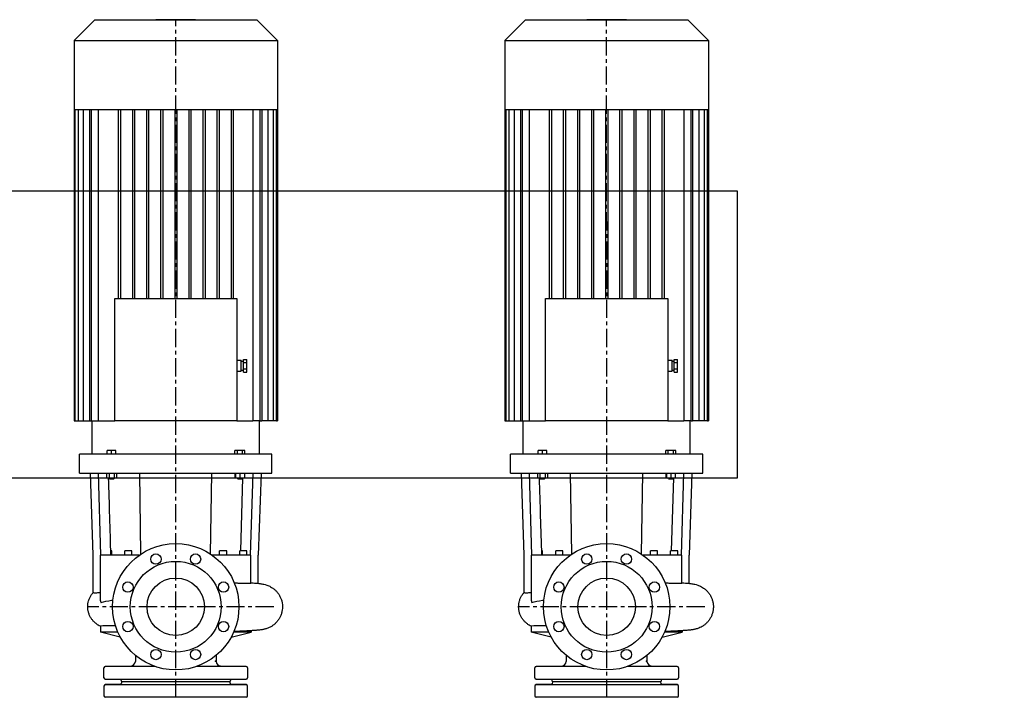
# Model space of a CAD drawing. Header units: millimetres. Extents: x 196 to 1773810, y -221320 to 153872.
# Tile 131 of 256: x 1148703 to 1150417, y -199957 to -198777. Entities that reach past the tile are written whole.
import ezdxf

# ---------------------------------------------------------------- set-up
doc = ezdxf.new("R2010")
doc.units = ezdxf.units.MM
doc.linetypes.add('CENTER', pattern=[50.8, 31.75, -6.35, 6.35, -6.35])
for name, color, linetype, lineweight in [('00_Основной', 163, 'Continuous', 40), ('электрика', 1, 'Continuous', 140), ('中心线', 1, 'CENTER', 25)]:
    doc.layers.add(name, color=color, linetype=linetype, lineweight=lineweight)
doc.styles.add('Times New Roman', font='times.ttf')

msp = doc.modelspace()

# ---------------------------------------------------------------- linework, layer by layer
at = {"color": 252, "lineweight": 30, "ltscale": 10, "elevation": 0}
msp.add_lwpolyline([(1147247.7, -199075.2), (1149951.9, -199075.2), (1149951.9, -199575.2), (1147247.7, -199575.2)], close=True, dxfattribs=at)
at = {"layer": '00_Основной', "lineweight": 25, "ltscale": 10}
for p, q in [((1148833.1, -198778, 0), (1148797.7, -198813.4, 0)), ((1149116.5, -198778, 0), (1148833.1, -198778, 0)), ((1149009.3, -198777, 0), (1148940.3, -198777, 0)), ((1148940.3, -198778, 0), (1148940.3, -198777, 0)), ((1149009.3, -198778, 0), (1149009.3, -198777, 0)), ((1149116.5, -198778, 0), (1149151.9, -198813.4, 0)), ((1149583.1, -198778, 0), (1149547.7, -198813.4, 0)), ((1149866.5, -198778, 0), (1149583.1, -198778, 0)), ((1149759.3, -198777, 0), (1149690.3, -198777, 0)), ((1149690.3, -198778, 0), (1149690.3, -198777, 0)), ((1149759.3, -198778, 0), (1149759.3, -198777, 0)), ((1149866.5, -198778, 0), (1149901.9, -198813.4, 0)), ((1148797.7, -198813.4, 0), (1149151.9, -198813.4, 0)), ((1148797.7, -198813.4, 0), (1148797.7, -198933.1, 0)), ((1149151.9, -198813.4, 0), (1149151.9, -198933.1, 0)), ((1149547.7, -198813.4, 0), (1149901.9, -198813.4, 0)), ((1149547.7, -198813.4, 0), (1149547.7, -198933.1, 0)), ((1149901.9, -198813.4, 0), (1149901.9, -198933.1, 0)), ((1148797.7, -198933.1, 0), (1148799.4, -198933.1, 0)), ((1148797.7, -198933.1, 0), (1148797.7, -199475.2, 0)), ((1148799.4, -198933.1, 0), (1148804.7, -198933.1, 0)), ((1148799.4, -198933.1, 0), (1148799.4, -199475.2, 0)), ((1148804.7, -198933.1, 0), (1148814, -198933.1, 0)), ((1148804.7, -198933.1, 0), (1148804.7, -199475.2, 0)), ((1148813.9, -198933.1, 0), (1148813.9, -199475.2, 0)), ((1148814, -198933.1, 0), (1148828, -198933.1, 0)), ((1148825.2, -199475.2, 0), (1148825.2, -198933.1, 0)), ((1148827.7, -198933.1, 0), (1148827.7, -199475.2, 0)), ((1148828, -198933.1, 0), (1148875.6, -198933.1, 0)), ((1148840.4, -199475.2, 0), (1148840.4, -198933.1, 0)), ((1148874.8, -198933.1, 0), (1148874.8, -199262.7, 0)), ((1148875.6, -198933.1, 0), (1148900.4, -198933.1, 0)), ((1148878.6, -198933.1, 0), (1148878.6, -199262.7, 0)), ((1148899.3, -198933.1, 0), (1148899.3, -199262.7, 0)), ((1148900.4, -198933.1, 0), (1148925.2, -198933.1, 0)), ((1148903.1, -198933.1, 0), (1148903.1, -199262.7, 0)), ((1148923.8, -198933.1, 0), (1148923.8, -199262.7, 0)), ((1148925.2, -198933.1, 0), (1148950, -198933.1, 0)), ((1148927.6, -198933.1, 0), (1148927.6, -199262.7, 0)), ((1148948.3, -198933.1, 0), (1148948.3, -199262.7, 0)), ((1148950, -198933.1, 0), (1148974.8, -198933.1, 0)), ((1148952.2, -198933.1, 0), (1148952.2, -199262.7, 0)), ((1148972.9, -198933.1, 0), (1148972.9, -199262.7, 0)), ((1148974.8, -198933.1, 0), (1148999.6, -198933.1, 0)), ((1148976.7, -198933.1, 0), (1148976.7, -199262.7, 0)), ((1148997.4, -198933.1, 0), (1148997.4, -199262.7, 0)), ((1148999.6, -198933.1, 0), (1149024.4, -198933.1, 0)), ((1149001.2, -198933.1, 0), (1149001.2, -199262.7, 0)), ((1149021.9, -198933.1, 0), (1149021.9, -199262.7, 0)), ((1149024.4, -198933.1, 0), (1149049.2, -198933.1, 0)), ((1149025.8, -198933.1, 0), (1149025.8, -199262.7, 0)), ((1149046.5, -198933.1, 0), (1149046.5, -199262.7, 0)), ((1149049.2, -198933.1, 0), (1149074, -198933.1, 0)), ((1149050.3, -198933.1, 0), (1149050.3, -199262.7, 0)), ((1149071, -198933.1, 0), (1149071, -199262.7, 0)), ((1149074, -198933.1, 0), (1149121.5, -198933.1, 0)), ((1149074.8, -198933.1, 0), (1149074.8, -199262.7, 0)), ((1149109.2, -198933.1, 0), (1149109.2, -199475.2, 0)), ((1149121.5, -198933.1, 0), (1149135.5, -198933.1, 0)), ((1149121.9, -199475.2, 0), (1149121.9, -198933.1, 0)), ((1149124.4, -198933.1, 0), (1149124.4, -199475.2, 0)), ((1149135.5, -198933.1, 0), (1149144.8, -198933.1, 0)), ((1149135.7, -199475.2, 0), (1149135.7, -198933.1, 0)), ((1149144.8, -198933.1, 0), (1149150.2, -198933.1, 0)), ((1149144.9, -199475.2, 0), (1149144.9, -198933.1, 0)), ((1149150.2, -198933.1, 0), (1149151.9, -198933.1, 0)), ((1149150.2, -199475.2, 0), (1149150.2, -198933.1, 0)), ((1149151.9, -198933.1, 0), (1149151.9, -199475.2, 0)), ((1149547.7, -198933.1, 0), (1149549.4, -198933.1, 0)), ((1149547.7, -198933.1), (1149547.7, -199475.2)), ((1149549.4, -198933.1, 0), (1149554.7, -198933.1, 0)), ((1149549.4, -198933.1), (1149549.4, -199475.2)), ((1149554.7, -198933.1, 0), (1149564, -198933.1, 0)), ((1149554.7, -198933.1), (1149554.7, -199475.2)), ((1149563.9, -198933.1), (1149563.9, -199475.2)), ((1149564, -198933.1, 0), (1149578, -198933.1, 0)), ((1149575.2, -199475.2), (1149575.2, -198933.1)), ((1149577.7, -198933.1), (1149577.7, -199475.2)), ((1149578, -198933.1, 0), (1149625.6, -198933.1, 0)), ((1149590.4, -199475.2), (1149590.4, -198933.1)), ((1149624.8, -198933.1), (1149624.8, -199262.7)), ((1149625.6, -198933.1, 0), (1149650.4, -198933.1, 0)), ((1149628.6, -198933.1), (1149628.6, -199262.7)), ((1149649.3, -198933.1), (1149649.3, -199262.7)), ((1149650.4, -198933.1, 0), (1149675.2, -198933.1, 0)), ((1149653.1, -198933.1), (1149653.1, -199262.7)), ((1149673.8, -198933.1), (1149673.8, -199262.7)), ((1149675.2, -198933.1, 0), (1149700, -198933.1, 0)), ((1149677.6, -198933.1), (1149677.6, -199262.7)), ((1149698.3, -198933.1), (1149698.3, -199262.7)), ((1149700, -198933.1, 0), (1149724.8, -198933.1, 0)), ((1149702.2, -198933.1), (1149702.2, -199262.7)), ((1149722.9, -198933.1), (1149722.9, -199262.7)), ((1149724.8, -198933.1, 0), (1149749.6, -198933.1, 0)), ((1149726.7, -198933.1), (1149726.7, -199262.7)), ((1149747.4, -198933.1), (1149747.4, -199262.7)), ((1149749.6, -198933.1, 0), (1149774.4, -198933.1, 0)), ((1149751.2, -198933.1), (1149751.2, -199262.7)), ((1149771.9, -198933.1), (1149771.9, -199262.7)), ((1149774.4, -198933.1, 0), (1149799.2, -198933.1, 0)), ((1149775.8, -198933.1), (1149775.8, -199262.7)), ((1149796.5, -198933.1), (1149796.5, -199262.7)), ((1149799.2, -198933.1, 0), (1149824, -198933.1, 0)), ((1149800.3, -198933.1), (1149800.3, -199262.7)), ((1149821, -198933.1), (1149821, -199262.7)), ((1149824, -198933.1, 0), (1149871.5, -198933.1, 0)), ((1149824.8, -198933.1), (1149824.8, -199262.7)), ((1149859.2, -198933.1), (1149859.2, -199475.2)), ((1149871.5, -198933.1, 0), (1149885.5, -198933.1, 0)), ((1149871.9, -199475.2), (1149871.9, -198933.1)), ((1149874.4, -198933.1), (1149874.4, -199475.2)), ((1149885.5, -198933.1, 0), (1149894.8, -198933.1, 0)), ((1149885.7, -199475.2), (1149885.7, -198933.1)), ((1149894.8, -198933.1, 0), (1149900.2, -198933.1, 0)), ((1149894.9, -199475.2), (1149894.9, -198933.1)), ((1149900.2, -198933.1, 0), (1149901.9, -198933.1, 0)), ((1149900.2, -199475.2), (1149900.2, -198933.1)), ((1149901.9, -198933.1), (1149901.9, -199475.2)), ((1148868.5, -199475.2, 0), (1148868.5, -199262.7, 0)), ((1148868.5, -199262.7, 0), (1149081.1, -199262.7, 0)), ((1149081.1, -199262.7, 0), (1149081.1, -199475.2, 0)), ((1149618.5, -199475.2), (1149618.5, -199262.7)), ((1149618.5, -199262.7), (1149831.1, -199262.7)), ((1149831.1, -199262.7), (1149831.1, -199475.2)), ((1149081.1, -199369.9, 0), (1149088.7, -199369.9, 0)), ((1149088.7, -199379.5, 0), (1149088.7, -199369.9, 0)), ((1149092.6, -199368.4, 0), (1149098.3, -199368.4, 0)), ((1149092.6, -199373.9, 0), (1149092.6, -199368.4, 0)), ((1149098.3, -199373.9, 0), (1149098.3, -199368.4, 0)), ((1149831.1, -199369.9), (1149838.7, -199369.9)), ((1149838.7, -199379.5), (1149838.7, -199369.9)), ((1149842.6, -199368.4), (1149848.3, -199368.4)), ((1149842.6, -199373.9), (1149842.6, -199368.4)), ((1149848.3, -199373.9), (1149848.3, -199368.4)), ((1149088.7, -199371.8, 0), (1149092.6, -199371.8, 0)), ((1149088.7, -199389, 0), (1149088.7, -199379.5, 0)), ((1149088.7, -199387.1, 0), (1149092.6, -199387.1, 0)), ((1149092.6, -199373.9, 0), (1149098.3, -199373.9, 0)), ((1149092.6, -199385, 0), (1149092.6, -199373.9, 0)), ((1149092.6, -199385, 0), (1149098.3, -199385, 0)), ((1149092.6, -199390.5, 0), (1149092.6, -199385, 0)), ((1149098.3, -199385, 0), (1149098.3, -199373.9, 0)), ((1149098.3, -199390.5, 0), (1149098.3, -199385, 0)), ((1149838.7, -199371.8), (1149842.6, -199371.8)), ((1149838.7, -199389), (1149838.7, -199379.5)), ((1149838.7, -199387.1), (1149842.6, -199387.1)), ((1149842.6, -199373.9), (1149848.3, -199373.9)), ((1149842.6, -199385), (1149842.6, -199373.9)), ((1149842.6, -199385), (1149848.3, -199385)), ((1149842.6, -199390.5), (1149842.6, -199385)), ((1149848.3, -199385), (1149848.3, -199373.9)), ((1149848.3, -199390.5), (1149848.3, -199385)), ((1149081.1, -199389, 0), (1149088.7, -199389, 0)), ((1149092.6, -199390.5, 0), (1149098.3, -199390.5, 0)), ((1149831.1, -199389), (1149838.7, -199389)), ((1149842.6, -199390.5), (1149848.3, -199390.5)), ((1148797.7, -199475.2, 0), (1148799.4, -199475.2, 0)), ((1148799.4, -199475.2, 0), (1148801.3, -199475.2, 0)), ((1148801.3, -199475.2, 0), (1148804.7, -199475.2, 0)), ((1148804.7, -199475.2, 0), (1148806.6, -199475.2, 0)), ((1148806.6, -199475.2, 0), (1148813.9, -199475.2, 0)), ((1148813.9, -199475.2, 0), (1148815.8, -199475.2, 0)), ((1148815.8, -199475.2, 0), (1148825.2, -199475.2, 0)), ((1148825.2, -199475.2, 0), (1148827.7, -199475.2, 0)), ((1148827.7, -199475.2, 0), (1148829.6, -199475.2, 0)), ((1148829.3, -199533.2, 0), (1148829.3, -199475.2, 0)), ((1148829.6, -199475.2, 0), (1148840.4, -199475.2, 0)), ((1148840.4, -199475.2, 0), (1148868.5, -199475.2, 0)), ((1149081.1, -199475.2, 0), (1148868.5, -199475.2, 0)), ((1149081.1, -199475.2, 0), (1149109.2, -199475.2, 0)), ((1149119.9, -199475.2, 0), (1149109.2, -199475.2, 0)), ((1149121.9, -199475.2, 0), (1149119.9, -199475.2, 0)), ((1149120.3, -199533.2, 0), (1149120.3, -199475.2, 0)), ((1149121.9, -199475.2, 0), (1149124.4, -199475.2, 0)), ((1149133.8, -199475.2, 0), (1149124.4, -199475.2, 0)), ((1149135.7, -199475.2, 0), (1149133.8, -199475.2, 0)), ((1149143, -199475.2, 0), (1149135.7, -199475.2, 0)), ((1149144.9, -199475.2, 0), (1149143, -199475.2, 0)), ((1149148.3, -199475.2, 0), (1149144.9, -199475.2, 0)), ((1149150.2, -199475.2, 0), (1149148.3, -199475.2, 0)), ((1149150.2, -199475.2, 0), (1149151.9, -199475.2, 0)), ((1149547.7, -199475.2), (1149549.4, -199475.2)), ((1149549.4, -199475.2), (1149551.3, -199475.2)), ((1149551.3, -199475.2), (1149554.7, -199475.2)), ((1149554.7, -199475.2), (1149556.6, -199475.2)), ((1149556.6, -199475.2), (1149563.9, -199475.2)), ((1149563.9, -199475.2), (1149565.8, -199475.2)), ((1149565.8, -199475.2), (1149575.2, -199475.2)), ((1149575.2, -199475.2), (1149577.7, -199475.2)), ((1149577.7, -199475.2), (1149579.6, -199475.2)), ((1149579.3, -199533.2), (1149579.3, -199475.2)), ((1149579.6, -199475.2), (1149590.4, -199475.2)), ((1149590.4, -199475.2), (1149618.5, -199475.2)), ((1149831.1, -199475.2), (1149618.5, -199475.2)), ((1149831.1, -199475.2), (1149859.2, -199475.2)), ((1149869.9, -199475.2), (1149859.2, -199475.2)), ((1149871.9, -199475.2), (1149869.9, -199475.2)), ((1149870.3, -199533.2), (1149870.3, -199475.2)), ((1149871.9, -199475.2), (1149874.4, -199475.2)), ((1149883.8, -199475.2), (1149874.4, -199475.2)), ((1149885.7, -199475.2), (1149883.8, -199475.2)), ((1149893, -199475.2), (1149885.7, -199475.2)), ((1149894.9, -199475.2), (1149893, -199475.2)), ((1149898.3, -199475.2), (1149894.9, -199475.2)), ((1149900.2, -199475.2), (1149898.3, -199475.2)), ((1149900.2, -199475.2), (1149901.9, -199475.2)), ((1149142.3, -199533.2, 0), (1148807.2, -199533.2, 0)), ((1148807.2, -199566.8, 0), (1148807.2, -199533.2, 0)), ((1148863.1, -199527.1, 0), (1148855.4, -199527.1, 0)), ((1148855.4, -199533.2, 0), (1148855.4, -199527.1, 0)), ((1148863.1, -199533.2, 0), (1148863.1, -199527.1, 0)), ((1148870.7, -199527.1, 0), (1148863.1, -199527.1, 0)), ((1148870.7, -199533.2, 0), (1148870.7, -199527.1, 0)), ((1149082.1, -199527.1, 0), (1149077.6, -199527.1, 0)), ((1149077.6, -199533.2, 0), (1149077.6, -199527.1, 0)), ((1149090.9, -199527.1, 0), (1149082.1, -199527.1, 0)), ((1149082.1, -199533.2, 0), (1149082.1, -199527.1, 0)), ((1149095.3, -199527.1, 0), (1149090.9, -199527.1, 0)), ((1149090.9, -199533.2, 0), (1149090.9, -199527.1, 0)), ((1149095.3, -199533.2, 0), (1149095.3, -199527.1, 0)), ((1149142.3, -199566.8, 0), (1149142.3, -199533.2, 0)), ((1149892.3, -199533.2), (1149557.2, -199533.2)), ((1149557.2, -199566.8), (1149557.2, -199533.2)), ((1149613.1, -199527.1), (1149605.4, -199527.1)), ((1149605.4, -199533.2), (1149605.4, -199527.1)), ((1149613.1, -199533.2), (1149613.1, -199527.1)), ((1149620.7, -199527.1), (1149613.1, -199527.1)), ((1149620.7, -199533.2), (1149620.7, -199527.1)), ((1149832.1, -199527.1), (1149827.6, -199527.1)), ((1149827.6, -199533.2), (1149827.6, -199527.1)), ((1149840.9, -199527.1), (1149832.1, -199527.1)), ((1149832.1, -199533.2), (1149832.1, -199527.1)), ((1149845.3, -199527.1), (1149840.9, -199527.1)), ((1149840.9, -199533.2), (1149840.9, -199527.1)), ((1149845.3, -199533.2), (1149845.3, -199527.1)), ((1149892.3, -199566.8), (1149892.3, -199533.2)), ((1148807.2, -199566.8, 0), (1148974.8, -199566.8, 0)), ((1148831.2, -199709.4, 0), (1148826.4, -199566.8, 0)), ((1148844.6, -199709.4, 0), (1148840.3, -199566.8, 0)), ((1148854.2, -199566.8, 0), (1148854.2, -199574.8, 0)), ((1148854.2, -199574.8, 0), (1148858.7, -199574.8, 0)), ((1148858.3, -199574.8, 0), (1148858.3, -199575.4, 0)), ((1148863.1, -199575.4, 0), (1148858.3, -199575.4, 0)), ((1148859.2, -199576.3, 0), (1148858.3, -199575.4, 0)), ((1148858.7, -199566.8, 0), (1148858.7, -199574.8, 0)), ((1148858.7, -199574.8, 0), (1148867.5, -199574.8, 0)), ((1148867.9, -199575.4, 0), (1148863.1, -199575.4, 0)), ((1148866.9, -199576.3, 0), (1148867.9, -199575.4, 0)), ((1148867.5, -199566.8, 0), (1148867.5, -199574.8, 0)), ((1148867.5, -199574.8, 0), (1148871.9, -199574.8, 0)), ((1148867.9, -199574.8, 0), (1148867.9, -199575.4, 0)), ((1148871.9, -199566.8, 0), (1148871.9, -199574.8, 0)), ((1148914.1, -199707.5, 0), (1148912.1, -199566.8, 0)), ((1148974.8, -199566.8, 0), (1149142.3, -199566.8, 0)), ((1149035.5, -199707.5, 0), (1149037.5, -199566.8, 0)), ((1149077.6, -199566.8, 0), (1149077.6, -199574.8, 0)), ((1149077.6, -199574.8, 0), (1149078.8, -199574.8, 0)), ((1149078.8, -199566.8, 0), (1149078.8, -199574.8, 0)), ((1149078.8, -199574.8, 0), (1149086.5, -199574.8, 0)), ((1149081.7, -199574.8, 0), (1149081.7, -199575.4, 0)), ((1149091.3, -199575.4, 0), (1149081.7, -199575.4, 0)), ((1149082.7, -199576.3, 0), (1149081.7, -199575.4, 0)), ((1149086.5, -199566.8, 0), (1149086.5, -199574.8, 0)), ((1149086.5, -199574.8, 0), (1149094.2, -199574.8, 0)), ((1149087.8, -199701.8, 0), (1149091.7, -199574.8, 0)), ((1149090.3, -199576.3, 0), (1149091.3, -199575.4, 0)), ((1149091.3, -199574.8, 0), (1149091.3, -199575.4, 0)), ((1149094.2, -199566.8, 0), (1149094.2, -199574.8, 0)), ((1149104.9, -199709.4, 0), (1149109.3, -199566.8, 0)), ((1149123.2, -199566.8, 0), (1149118.4, -199709.4, 0)), ((1149557.2, -199566.8), (1149724.8, -199566.8)), ((1149581.2, -199709.4), (1149576.4, -199566.8)), ((1149594.6, -199709.4), (1149590.3, -199566.8)), ((1149604.2, -199566.8), (1149604.2, -199574.8)), ((1149604.2, -199574.8), (1149608.7, -199574.8)), ((1149608.3, -199574.8), (1149608.3, -199575.4)), ((1149613.1, -199575.4), (1149608.3, -199575.4)), ((1149609.2, -199576.3), (1149608.3, -199575.4)), ((1149608.7, -199566.8), (1149608.7, -199574.8)), ((1149608.7, -199574.8), (1149617.5, -199574.8)), ((1149617.9, -199575.4), (1149613.1, -199575.4)), ((1149616.9, -199576.3), (1149617.9, -199575.4)), ((1149617.5, -199566.8), (1149617.5, -199574.8)), ((1149617.5, -199574.8), (1149621.9, -199574.8)), ((1149617.9, -199574.8), (1149617.9, -199575.4)), ((1149621.9, -199566.8), (1149621.9, -199574.8)), ((1149664.1, -199707.5), (1149662.1, -199566.8)), ((1149724.8, -199566.8), (1149892.3, -199566.8)), ((1149785.5, -199707.5), (1149787.5, -199566.8)), ((1149827.6, -199566.8), (1149827.6, -199574.8)), ((1149827.6, -199574.8), (1149828.8, -199574.8)), ((1149828.8, -199566.8), (1149828.8, -199574.8)), ((1149828.8, -199574.8), (1149836.5, -199574.8)), ((1149831.7, -199574.8), (1149831.7, -199575.4)), ((1149841.3, -199575.4), (1149831.7, -199575.4)), ((1149832.7, -199576.3), (1149831.7, -199575.4)), ((1149836.5, -199566.8), (1149836.5, -199574.8)), ((1149836.5, -199574.8), (1149844.2, -199574.8)), ((1149837.8, -199701.8), (1149841.7, -199574.8)), ((1149840.3, -199576.3), (1149841.3, -199575.4)), ((1149841.3, -199574.8), (1149841.3, -199575.4)), ((1149844.2, -199566.8), (1149844.2, -199574.8)), ((1149854.9, -199709.4), (1149859.3, -199566.8)), ((1149873.2, -199566.8), (1149868.4, -199709.4)), ((1148859.2, -199576.3, 0), (1148863.1, -199576.3, 0)), ((1148863.1, -199576.3, 0), (1148866.9, -199576.3, 0)), ((1149082.7, -199576.3, 0), (1149090.3, -199576.3, 0)), ((1149609.2, -199576.3), (1149613.1, -199576.3)), ((1149613.1, -199576.3), (1149616.9, -199576.3)), ((1149832.7, -199576.3), (1149840.3, -199576.3)), ((1148831.2, -199774.5, 0), (1148831.2, -199709.4, 0)), ((1148844.7, -199709.4, 0), (1148843.9, -199709.4, 0)), ((1148843.9, -199789.1, 0), (1148843.9, -199709.4, 0)), ((1148894, -199709.4, 0), (1148844.7, -199709.4, 0)), ((1148863.4, -199701.8, 0), (1148861.7, -199701.8, 0)), ((1148863.4, -199709.4, 0), (1148863.4, -199701.8, 0)), ((1148898.6, -199701.8, 0), (1148886.2, -199701.8, 0)), ((1148886.2, -199709.4, 0), (1148886.2, -199701.8, 0)), ((1148900.6, -199709.4, 0), (1148894, -199709.4, 0)), ((1148898.6, -199709.4, 0), (1148898.6, -199701.8, 0)), ((1148907, -199709.4, 0), (1148900.6, -199709.4, 0)), ((1148911.2, -199709.4, 0), (1148907, -199709.4, 0)), ((1149042.5, -199709.4, 0), (1149038.3, -199709.4, 0)), ((1149048.9, -199709.4, 0), (1149042.5, -199709.4, 0)), ((1149055.6, -199709.4, 0), (1149048.9, -199709.4, 0)), ((1149057.2, -199701.8, 0), (1149050.9, -199701.8, 0)), ((1149050.9, -199709.4, 0), (1149050.9, -199701.8, 0)), ((1149104.9, -199709.4, 0), (1149055.6, -199709.4, 0)), ((1149063.4, -199701.8, 0), (1149057.2, -199701.8, 0)), ((1149063.4, -199709.4, 0), (1149063.4, -199701.8, 0)), ((1149098.7, -199701.8, 0), (1149086.2, -199701.8, 0)), ((1149086.2, -199709.4, 0), (1149086.2, -199701.8, 0)), ((1149098.7, -199709.4, 0), (1149098.7, -199701.8, 0)), ((1149105.6, -199709.4, 0), (1149104.9, -199709.4, 0)), ((1149105.6, -199758.1, 0), (1149105.6, -199709.4, 0)), ((1149118.4, -199758.5, 0), (1149118.4, -199709.4, 0)), ((1149581.2, -199774.5), (1149581.2, -199709.4)), ((1149594.7, -199709.4), (1149593.9, -199709.4)), ((1149593.9, -199789.1), (1149593.9, -199709.4)), ((1149644, -199709.4), (1149594.7, -199709.4)), ((1149613.4, -199701.8), (1149611.7, -199701.8)), ((1149613.4, -199709.4), (1149613.4, -199701.8)), ((1149648.6, -199701.8), (1149636.2, -199701.8)), ((1149636.2, -199709.4), (1149636.2, -199701.8)), ((1149650.6, -199709.4), (1149644, -199709.4)), ((1149648.6, -199709.4), (1149648.6, -199701.8)), ((1149657, -199709.4), (1149650.6, -199709.4)), ((1149661.2, -199709.4), (1149657, -199709.4)), ((1149792.5, -199709.4), (1149788.3, -199709.4)), ((1149798.9, -199709.4), (1149792.5, -199709.4)), ((1149805.6, -199709.4), (1149798.9, -199709.4)), ((1149807.2, -199701.8), (1149800.9, -199701.8)), ((1149800.9, -199709.4), (1149800.9, -199701.8)), ((1149854.9, -199709.4), (1149805.6, -199709.4)), ((1149813.4, -199701.8), (1149807.2, -199701.8)), ((1149813.4, -199709.4), (1149813.4, -199701.8)), ((1149848.7, -199701.8), (1149836.2, -199701.8)), ((1149836.2, -199709.4), (1149836.2, -199701.8)), ((1149848.7, -199709.4), (1149848.7, -199701.8)), ((1149855.6, -199709.4), (1149854.9, -199709.4)), ((1149855.6, -199758.1), (1149855.6, -199709.4)), ((1149868.4, -199758.5), (1149868.4, -199709.4)), ((1149105.6, -199758.1, 0), (1149105.6, -199758.1, 0)), ((1149855.6, -199758.1), (1149855.6, -199758.1)), ((1148843.6, -199832.9, 0), (1148843.6, -199843.3, 0)), ((1148874, -199843.3, 0), (1148843.6, -199843.3, 0)), ((1148878.3, -199852.1, 0), (1148843.6, -199843.3, 0)), ((1149071.2, -199852.1, 0), (1149106, -199843.3, 0)), ((1149106, -199843.3, 0), (1149075.6, -199843.3, 0)), ((1149106, -199840.9, 0), (1149106, -199843.3, 0)), ((1149593.6, -199832.9), (1149593.6, -199843.3)), ((1149624, -199843.3), (1149593.6, -199843.3)), ((1149628.3, -199852.1), (1149593.6, -199843.3)), ((1149821.2, -199852.1), (1149856, -199843.3)), ((1149856, -199843.3), (1149825.6, -199843.3)), ((1149856, -199840.9), (1149856, -199843.3)), ((1148904.6, -199883.9, 0), (1148904.6, -199894.5, 0)), ((1149045, -199883.9, 0), (1149045, -199894.5, 0)), ((1149654.6, -199883.9), (1149654.6, -199894.5)), ((1149795, -199883.9), (1149795, -199894.5)), ((1148849.8, -199922.8, 0), (1148849.8, -199905.7, 0)), ((1148852.2, -199903.2, 0), (1148896.6, -199902.4, 0)), ((1148938.8, -199903.2, 0), (1148852.2, -199903.2, 0)), ((1149097.3, -199903.2, 0), (1149010.7, -199903.2, 0)), ((1149097.3, -199903.2, 0), (1149053, -199902.4, 0)), ((1149099.8, -199905.7, 0), (1149099.8, -199922.8, 0)), ((1149599.8, -199922.8), (1149599.8, -199905.7)), ((1149602.2, -199903.2), (1149646.6, -199902.4)), ((1149688.8, -199903.2), (1149602.2, -199903.2)), ((1149847.3, -199903.2), (1149760.7, -199903.2)), ((1149847.3, -199903.2), (1149803, -199902.4)), ((1149849.8, -199905.7), (1149849.8, -199922.8)), ((1148852.2, -199925.3, 0), (1148974.8, -199925.3, 0)), ((1148878.8, -199926, 0), (1148852.2, -199925.3, 0)), ((1148878.8, -199934, 0), (1148852.2, -199934.7, 0)), ((1148852.2, -199934.7, 0), (1148974.8, -199934.7, 0)), ((1148880.7, -199930, 0), (1148879.8, -199926.7, 0)), ((1148880.7, -199930, 0), (1148879.8, -199933.3, 0)), ((1149068.9, -199930, 0), (1148880.7, -199930, 0)), ((1148974.8, -199925.3, 0), (1149097.4, -199925.3, 0)), ((1148974.8, -199934.7, 0), (1149097.4, -199934.7, 0)), ((1149069.8, -199926.7, 0), (1149068.9, -199930, 0)), ((1149069.8, -199933.3, 0), (1149068.9, -199930, 0)), ((1149097.4, -199925.3, 0), (1149070.7, -199926, 0)), ((1149097.4, -199934.7, 0), (1149070.7, -199934, 0)), ((1149602.2, -199925.3), (1149724.8, -199925.3)), ((1149628.8, -199926), (1149602.2, -199925.3)), ((1149628.8, -199934), (1149602.2, -199934.7)), ((1149602.2, -199934.7), (1149724.8, -199934.7)), ((1149630.7, -199930), (1149629.8, -199926.7)), ((1149630.7, -199930), (1149629.8, -199933.3)), ((1149818.9, -199930), (1149630.7, -199930)), ((1149724.8, -199925.3), (1149847.4, -199925.3)), ((1149724.8, -199934.7), (1149847.4, -199934.7)), ((1149819.8, -199926.7), (1149818.9, -199930)), ((1149819.8, -199933.3), (1149818.9, -199930)), ((1149847.4, -199925.3), (1149820.7, -199926)), ((1149847.4, -199934.7), (1149820.7, -199934)), ((1148849.8, -199937.2, 0), (1148849.8, -199954.3, 0)), ((1149099.8, -199954.3, 0), (1149099.8, -199937.2, 0)), ((1149599.8, -199937.2), (1149599.8, -199954.3)), ((1149849.8, -199954.3), (1149849.8, -199937.2)), ((1149097.3, -199956.8, 0), (1148852.2, -199956.8, 0)), ((1149847.3, -199956.8), (1149602.2, -199956.8))]:
    msp.add_line(p, q, dxfattribs=at)
for centre, radius in [((1148974.8, -199799.2, 0), 110), ((1149724.8, -199799.2), 110), ((1148940.3, -199716.1, 0), 9), ((1149009.2, -199716.1, 0), 9), ((1149690.3, -199716.1), 9), ((1149759.2, -199716.1), 9), ((1148974.8, -199799.2, 0), 79.1), ((1149724.8, -199799.2), 79.1), ((1148891.6, -199764.8, 0), 9), ((1148974.8, -199799.2, 0), 50), ((1149057.9, -199764.8, 0), 9), ((1149641.6, -199764.8), 9), ((1149724.8, -199799.2), 50), ((1149807.9, -199764.8), 9), ((1148891.6, -199833.7, 0), 9), ((1149057.9, -199833.7, 0), 9), ((1149641.6, -199833.7), 9), ((1149807.9, -199833.7), 9), ((1148940.3, -199882.4, 0), 9), ((1149009.2, -199882.4, 0), 9), ((1149690.3, -199882.4), 9), ((1149759.2, -199882.4), 9)]:
    msp.add_circle(centre, radius, dxfattribs=at)
for centre, radius, start, end in [((1148895.5, -199893.3, 0), 9.2, 277.0004, 352.4928), ((1149054.1, -199893.3, 0), 9.2, 187.5072, 262.9996), ((1149645.5, -199893.3), 9.2, 277.0004, 352.4928), ((1149804.1, -199893.3), 9.2, 187.5072, 262.9996), ((1148852.3, -199905.7, 0), 2.5, 91, 180), ((1149097.3, -199905.7, 0), 2.5, 0, 89), ((1149602.3, -199905.7), 2.5, 91, 180), ((1149847.3, -199905.7), 2.5, 0, 89), ((1148852.3, -199922.8, 0), 2.5, 180, 268.5), ((1148852.3, -199937.2, 0), 2.5, 91.5, 180), ((1148878.8, -199927, 0), 1, 15, 88.5), ((1148878.8, -199933, 0), 1, 271.5, 345), ((1149070.8, -199927, 0), 1, 91.5, 165), ((1149070.8, -199933, 0), 1, 195, 268.5), ((1149097.3, -199922.8, 0), 2.5, 271.5, 0), ((1149097.3, -199937.2, 0), 2.5, 0, 88.5), ((1149602.3, -199922.8), 2.5, 180, 268.5), ((1149602.3, -199937.2), 2.5, 91.5, 180), ((1149628.8, -199927), 1, 15, 88.5), ((1149628.8, -199933), 1, 271.5, 345), ((1149820.8, -199927), 1, 91.5, 165), ((1149820.8, -199933), 1, 195, 268.5), ((1149847.3, -199922.8), 2.5, 271.5, 0), ((1149847.3, -199937.2), 2.5, 0, 88.5), ((1148852.3, -199954.3, 0), 2.5, 180, 269), ((1149097.3, -199954.3, 0), 2.5, 271, 0), ((1149602.3, -199954.3), 2.5, 180, 269), ((1149847.3, -199954.3), 2.5, 271, 0)]:
    msp.add_arc(centre, radius, start, end, dxfattribs=at)
for points in [[(1148862, -199709.4, 0), (1148860.6, -199664.6, 0), (1148859.3, -199619.7, 0), (1148857.9, -199574.8, 0)], [(1149612, -199709.4), (1149610.6, -199664.6), (1149609.3, -199619.7), (1149607.9, -199574.8)]]:
    msp.add_open_spline(points, degree=3, dxfattribs=at)
for points, knots in [([(1149105.6, -199757.5, 0), (1149106, -199757.5, 0), (1149106.3, -199757.6, 0), (1149108.5, -199757.7, 0), (1149110.2, -199757.8, 0), (1149113.6, -199758.1, 0), (1149115.2, -199758.2, 0), (1149118.4, -199758.5, 0), (1149119.9, -199758.6, 0), (1149123.5, -199759.1, 0), (1149125.5, -199759.3, 0), (1149129.7, -199760.3, 0), (1149131.3, -199760.7, 0), (1149134.3, -199761.7, 0), (1149135.4, -199762.1, 0), (1149137.7, -199763.1, 0), (1149138.8, -199763.7, 0), (1149141.1, -199765, 0), (1149142.3, -199765.7, 0), (1149144.8, -199767.4, 0), (1149146, -199768.4, 0), (1149148.5, -199770.6, 0), (1149149.7, -199771.8, 0), (1149152, -199774.5, 0), (1149153.1, -199775.9, 0), (1149155.1, -199779, 0), (1149156, -199780.6, 0), (1149157.5, -199783.9, 0), (1149158.2, -199785.6, 0), (1149159.3, -199789.1, 0), (1149159.7, -199790.9, 0), (1149160.3, -199794.6, 0), (1149160.5, -199796.4, 0), (1149160.6, -199798.6, 0), (1149160.6, -199798.9, 0), (1149160.6, -199800.2, 0), (1149160.5, -199801.1, 0), (1149160.3, -199803.8, 0), (1149160.1, -199805.7, 0), (1149159.3, -199809.3, 0), (1149158.8, -199811.1, 0), (1149157.5, -199814.6, 0), (1149156.8, -199816.3, 0), (1149155, -199819.5, 0), (1149154.1, -199821.1, 0), (1149151.9, -199824.1, 0), (1149150.7, -199825.5, 0), (1149148.2, -199828.1, 0), (1149146.9, -199829.3, 0), (1149144.1, -199831.5, 0), (1149142.7, -199832.5, 0), (1149139.9, -199834.2, 0), (1149138.5, -199834.9, 0), (1149135.9, -199836.1, 0), (1149134.7, -199836.6, 0), (1149132.6, -199837.3, 0), (1149131.7, -199837.6, 0), (1149130, -199838.1, 0), (1149129.2, -199838.3, 0), (1149127.7, -199838.6, 0), (1149126.9, -199838.8, 0), (1149125.4, -199839.1, 0), (1149124.6, -199839.2, 0), (1149122.7, -199839.5, 0), (1149121.6, -199839.6, 0), (1149118.6, -199840, 0), (1149116.7, -199840.1, 0), (1149112.5, -199840.5, 0), (1149110.3, -199840.6, 0), (1149105.9, -199840.9, 0), (1149103.9, -199841, 0), (1149099.7, -199841.3, 0), (1149097.5, -199841.4, 0), (1149093, -199841.6, 0), (1149090.7, -199841.7, 0), (1149085.9, -199841.9, 0), (1149083.4, -199842.1, 0), (1149079.3, -199842.2, 0), (1149077.6, -199842.3, 0), (1149076, -199842.4, 0)], [7.962476, 7.962476, 7.962476, 7.962476, 10.004995, 10.004995, 21.310366, 21.310366, 33.07333, 33.07333, 45.9297, 45.9297, 63.127997, 63.127997, 71.52097, 71.52097, 76.148148, 76.148148, 80.398025, 80.398025, 84.984479, 84.984479, 90.061456, 90.061456, 95.506644, 95.506644, 101.175904, 101.175904, 106.923814, 106.923814, 112.710522, 112.710522, 118.508972, 118.508972, 124.307179, 124.307179, 125.273986, 125.273986, 128.175938, 128.175938, 133.983133, 133.983133, 139.788398, 139.788398, 145.588847, 145.588847, 151.380325, 151.380325, 157.161517, 157.161517, 162.889503, 162.889503, 168.491265, 168.491265, 173.728168, 173.728168, 178.468265, 178.468265, 182.762474, 182.762474, 187.051551, 187.051551, 191.923472, 191.923472, 198.204642, 198.204642, 207.309805, 207.309805, 222.813189, 222.813189, 238.047524, 238.047524, 250.148342, 250.148342, 261.508507, 261.508507, 272.591673, 272.591673, 283.526713, 283.526713, 290.299435, 290.299435, 290.299435, 290.299435]), ([(1149076.6, -199757.7, 0), (1149078.8, -199757.7, 0), (1149080.9, -199757.7, 0), (1149083, -199757.8, 0), (1149085.9, -199757.8, 0), (1149088.7, -199757.8, 0), (1149091.3, -199757.9, 0), (1149096.3, -199758, 0), (1149100.9, -199758.1, 0), (1149104.9, -199758.2, 0)], [2.747333, 2.747333, 2.747333, 2.747333, 3.657625, 3.657625, 3.657625, 4.938661, 4.938661, 4.938661, 7.347597, 7.347597, 7.347597, 7.347597]), ([(1149104.9, -199758.2, 0), (1149105, -199758.2, 0), (1149105.1, -199758.2, 0), (1149105.4, -199758.2, 0), (1149105.6, -199758.1, 0), (1149105.6, -199758.1, 0), (1149105.6, -199758.1, 0), (1149105.6, -199758.1, 0)], [0.1289271, 0.1289271, 0.1289271, 0.1289271, 0.1877254, 0.1877254, 0.3837267, 0.3837267, 0.4082016, 0.4082016, 0.4082016, 0.4082016]), ([(1149855.6, -199757.5), (1149856, -199757.5), (1149856.3, -199757.6), (1149858.5, -199757.7), (1149860.2, -199757.8), (1149863.6, -199758.1), (1149865.2, -199758.2), (1149868.4, -199758.5), (1149869.9, -199758.6), (1149873.5, -199759.1), (1149875.5, -199759.3), (1149879.7, -199760.3), (1149881.3, -199760.7), (1149884.3, -199761.7), (1149885.4, -199762.1), (1149887.7, -199763.1), (1149888.8, -199763.7), (1149891.1, -199765), (1149892.3, -199765.7), (1149894.8, -199767.4), (1149896, -199768.4), (1149898.5, -199770.6), (1149899.7, -199771.8), (1149902, -199774.5), (1149903.1, -199775.9), (1149905.1, -199779), (1149906, -199780.6), (1149907.5, -199783.9), (1149908.2, -199785.6), (1149909.3, -199789.1), (1149909.7, -199790.9), (1149910.3, -199794.6), (1149910.5, -199796.4), (1149910.6, -199798.6), (1149910.6, -199798.9), (1149910.6, -199800.2), (1149910.5, -199801.1), (1149910.3, -199803.8), (1149910.1, -199805.7), (1149909.3, -199809.3), (1149908.8, -199811.1), (1149907.5, -199814.6), (1149906.8, -199816.3), (1149905, -199819.5), (1149904.1, -199821.1), (1149901.9, -199824.1), (1149900.7, -199825.5), (1149898.2, -199828.1), (1149896.9, -199829.3), (1149894.1, -199831.5), (1149892.7, -199832.5), (1149889.9, -199834.2), (1149888.5, -199834.9), (1149885.9, -199836.1), (1149884.7, -199836.6), (1149882.6, -199837.3), (1149881.7, -199837.6), (1149880, -199838.1), (1149879.2, -199838.3), (1149877.7, -199838.6), (1149876.9, -199838.8), (1149875.4, -199839.1), (1149874.6, -199839.2), (1149872.7, -199839.5), (1149871.6, -199839.6), (1149868.6, -199840), (1149866.7, -199840.1), (1149862.5, -199840.5), (1149860.3, -199840.6), (1149855.9, -199840.9), (1149853.9, -199841), (1149849.7, -199841.3), (1149847.5, -199841.4), (1149843, -199841.6), (1149840.7, -199841.7), (1149835.9, -199841.9), (1149833.4, -199842.1), (1149829.3, -199842.2), (1149827.6, -199842.3), (1149826, -199842.4)], [7.962476, 7.962476, 7.962476, 7.962476, 10.004995, 10.004995, 21.310366, 21.310366, 33.07333, 33.07333, 45.9297, 45.9297, 63.127997, 63.127997, 71.52097, 71.52097, 76.148148, 76.148148, 80.398025, 80.398025, 84.984479, 84.984479, 90.061456, 90.061456, 95.506644, 95.506644, 101.175904, 101.175904, 106.923814, 106.923814, 112.710522, 112.710522, 118.508972, 118.508972, 124.307179, 124.307179, 125.273986, 125.273986, 128.175938, 128.175938, 133.983133, 133.983133, 139.788398, 139.788398, 145.588847, 145.588847, 151.380325, 151.380325, 157.161517, 157.161517, 162.889503, 162.889503, 168.491265, 168.491265, 173.728168, 173.728168, 178.468265, 178.468265, 182.762474, 182.762474, 187.051551, 187.051551, 191.923472, 191.923472, 198.204642, 198.204642, 207.309805, 207.309805, 222.813189, 222.813189, 238.047524, 238.047524, 250.148342, 250.148342, 261.508507, 261.508507, 272.591673, 272.591673, 283.526713, 283.526713, 290.299435, 290.299435, 290.299435, 290.299435]), ([(1149826.6, -199757.7), (1149828.8, -199757.7), (1149830.9, -199757.7), (1149833, -199757.8), (1149835.9, -199757.8), (1149838.7, -199757.8), (1149841.3, -199757.9), (1149846.3, -199758), (1149850.9, -199758.1), (1149854.9, -199758.2)], [2.747333, 2.747333, 2.747333, 2.747333, 3.657625, 3.657625, 3.657625, 4.938661, 4.938661, 4.938661, 7.347597, 7.347597, 7.347597, 7.347597]), ([(1149854.9, -199758.2), (1149855, -199758.2), (1149855.1, -199758.2), (1149855.4, -199758.2), (1149855.6, -199758.1), (1149855.6, -199758.1), (1149855.6, -199758.1), (1149855.6, -199758.1)], [0.1289271, 0.1289271, 0.1289271, 0.1289271, 0.1877254, 0.1877254, 0.3837267, 0.3837267, 0.4082016, 0.4082016, 0.4082016, 0.4082016]), ([(1148821.6, -199799.2, 0), (1148821.6, -199797.5, 0), (1148821.7, -199795.7, 0), (1148822.2, -199792.2, 0), (1148822.6, -199790.4, 0), (1148823.6, -199787, 0), (1148824.2, -199785.4, 0), (1148825.7, -199782.2, 0), (1148826.6, -199780.6, 0), (1148828.5, -199777.6, 0), (1148829.6, -199776.2, 0), (1148830.9, -199774.7, 0), (1148831, -199774.6, 0), (1148831.2, -199774.4, 0)], [0, 0, 0, 0, 5.543006, 5.543006, 11.09045, 11.09045, 16.633913, 16.633913, 22.1828, 22.1828, 27.722289, 27.722289, 28.386373, 28.386373, 28.386373, 28.386373]), ([(1148831.2, -199774.5, 0), (1148831.2, -199774.5, 0), (1148831.2, -199774.5, 0), (1148831.2, -199774.5, 0), (1148831.2, -199774.6, 0), (1148831.7, -199774.6, 0), (1148832.7, -199774.7, 0), (1148833.4, -199774.7, 0), (1148834.4, -199774.7, 0), (1148835.7, -199774.7, 0), (1148837.8, -199774.6, 0), (1148840.5, -199774.6, 0), (1148843.9, -199774.4, 0)], [7.397288, 7.397288, 7.397288, 7.397288, 7.39729, 7.39729, 7.39729, 9.569059, 9.569059, 9.569059, 11.199023, 11.199023, 11.199023, 13.786041, 13.786041, 13.786041, 13.786041]), ([(1149571.6, -199799.2), (1149571.6, -199797.5), (1149571.7, -199795.7), (1149572.2, -199792.2), (1149572.6, -199790.4), (1149573.6, -199787), (1149574.2, -199785.4), (1149575.7, -199782.2), (1149576.6, -199780.6), (1149578.5, -199777.6), (1149579.6, -199776.2), (1149580.9, -199774.7), (1149581, -199774.6), (1149581.2, -199774.4)], [0, 0, 0, 0, 5.543006, 5.543006, 11.09045, 11.09045, 16.633913, 16.633913, 22.1828, 22.1828, 27.722289, 27.722289, 28.386373, 28.386373, 28.386373, 28.386373]), ([(1149581.2, -199774.5), (1149581.2, -199774.5), (1149581.2, -199774.5), (1149581.2, -199774.5), (1149581.2, -199774.6), (1149581.7, -199774.6), (1149582.7, -199774.7), (1149583.4, -199774.7), (1149584.4, -199774.7), (1149585.7, -199774.7), (1149587.8, -199774.6), (1149590.5, -199774.6), (1149593.9, -199774.4)], [7.397288, 7.397288, 7.397288, 7.397288, 7.39729, 7.39729, 7.39729, 9.569059, 9.569059, 9.569059, 11.199023, 11.199023, 11.199023, 13.786041, 13.786041, 13.786041, 13.786041]), ([(1148843.9, -199789.1, 0), (1148843.9, -199789.1, 0), (1148843.9, -199789.1, 0), (1148843.9, -199789.1, 0), (1148843.9, -199789.5, 0), (1148844, -199789.9, 0), (1148844, -199790.2, 0), (1148844, -199790.4, 0), (1148844, -199790.5, 0), (1148844.1, -199790.6, 0), (1148844.1, -199790.8, 0), (1148844.1, -199791, 0), (1148844.2, -199791.1, 0), (1148844.2, -199791.2, 0), (1148844.2, -199791.3, 0), (1148844.3, -199791.4, 0), (1148844.4, -199791.5, 0), (1148844.4, -199791.6, 0), (1148844.5, -199791.6, 0), (1148844.6, -199791.6, 0), (1148844.6, -199791.6, 0), (1148844.7, -199791.6, 0)], [1.1190328, 1.1190328, 1.1190328, 1.1190328, 1.1225932, 1.1225932, 1.1225932, 1.3104458, 1.3104458, 1.3104458, 1.4045776, 1.4045776, 1.4045776, 1.5092542, 1.5092542, 1.5092542, 1.5933961, 1.5933961, 1.5933961, 1.7016406, 1.7016406, 1.7016406, 1.7408851, 1.7408851, 1.7408851, 1.7408851]), ([(1148844.7, -199791.6, 0), (1148850, -199790.3, 0), (1148856.3, -199789, 0), (1148863.2, -199787.9, 0), (1148864, -199787.7, 0), (1148864.7, -199787.6, 0), (1148865.4, -199787.5, 0)], [0, 0, 0, 0, 3.217804, 3.217804, 3.217804, 3.549424, 3.549424, 3.549424, 3.549424]), ([(1149593.9, -199789.1), (1149593.9, -199789.1), (1149593.9, -199789.1), (1149593.9, -199789.1), (1149593.9, -199789.5), (1149594, -199789.9), (1149594, -199790.2), (1149594, -199790.4), (1149594, -199790.5), (1149594.1, -199790.6), (1149594.1, -199790.8), (1149594.1, -199791), (1149594.2, -199791.1), (1149594.2, -199791.2), (1149594.2, -199791.3), (1149594.3, -199791.4), (1149594.4, -199791.5), (1149594.4, -199791.6), (1149594.5, -199791.6), (1149594.6, -199791.6), (1149594.6, -199791.6), (1149594.7, -199791.6)], [1.1190328, 1.1190328, 1.1190328, 1.1190328, 1.1225932, 1.1225932, 1.1225932, 1.3104458, 1.3104458, 1.3104458, 1.4045776, 1.4045776, 1.4045776, 1.5092542, 1.5092542, 1.5092542, 1.5933961, 1.5933961, 1.5933961, 1.7016406, 1.7016406, 1.7016406, 1.7408851, 1.7408851, 1.7408851, 1.7408851]), ([(1149594.7, -199791.6), (1149600, -199790.3), (1149606.3, -199789), (1149613.2, -199787.9), (1149614, -199787.7), (1149614.7, -199787.6), (1149615.4, -199787.5)], [0, 0, 0, 0, 3.217804, 3.217804, 3.217804, 3.549424, 3.549424, 3.549424, 3.549424]), ([(1148843.6, -199833, 0), (1148842.3, -199832.4, 0), (1148841.1, -199831.8, 0), (1148838.5, -199830.3, 0), (1148837.2, -199829.4, 0), (1148834.7, -199827.4, 0), (1148833.4, -199826.3, 0), (1148831, -199823.9, 0), (1148829.8, -199822.5, 0), (1148827.8, -199819.7, 0), (1148826.8, -199818.2, 0), (1148825.1, -199815.1, 0), (1148824.4, -199813.5, 0), (1148823.2, -199810.2, 0), (1148822.7, -199808.4, 0), (1148822, -199805, 0), (1148821.8, -199803.2, 0), (1148821.6, -199800.7, 0), (1148821.6, -199800, 0), (1148821.6, -199799.2, 0)], [0.090671, 0.090671, 0.090671, 0.090671, 4.585349, 4.585349, 9.448767, 9.448767, 14.765311, 14.765311, 20.237815, 20.237815, 25.767813, 25.767813, 31.298824, 31.298824, 36.850764, 36.850764, 42.392602, 42.392602, 44.716016, 44.716016, 44.716016, 44.716016]), ([(1149593.6, -199833), (1149592.3, -199832.4), (1149591.1, -199831.8), (1149588.5, -199830.3), (1149587.2, -199829.4), (1149584.7, -199827.4), (1149583.4, -199826.3), (1149581, -199823.9), (1149579.8, -199822.5), (1149577.8, -199819.7), (1149576.8, -199818.2), (1149575.1, -199815.1), (1149574.4, -199813.5), (1149573.2, -199810.2), (1149572.7, -199808.4), (1149572, -199805), (1149571.8, -199803.2), (1149571.6, -199800.7), (1149571.6, -199800), (1149571.6, -199799.2)], [0.090671, 0.090671, 0.090671, 0.090671, 4.585349, 4.585349, 9.448767, 9.448767, 14.765311, 14.765311, 20.237815, 20.237815, 25.767813, 25.767813, 31.298824, 31.298824, 36.850764, 36.850764, 42.392602, 42.392602, 44.716016, 44.716016, 44.716016, 44.716016]), ([(1148869.9, -199832.4, 0), (1148869.7, -199832.4, 0), (1148869.6, -199832.4, 0), (1148869.4, -199832.4, 0), (1148861.1, -199832.5, 0), (1148854.6, -199832.5, 0), (1148850.2, -199832.6, 0), (1148849.3, -199832.6, 0), (1148848.5, -199832.6, 0), (1148847.8, -199832.6, 0), (1148845, -199832.7, 0), (1148843.6, -199832.8, 0), (1148843.6, -199832.9, 0)], [33.264876, 33.264876, 33.264876, 33.264876, 33.358161, 33.358161, 33.358161, 37.745237, 37.745237, 37.745237, 38.629057, 38.629057, 38.629057, 42.132312, 42.132312, 42.132312, 42.132312]), ([(1149619.9, -199832.4), (1149619.7, -199832.4), (1149619.6, -199832.4), (1149619.4, -199832.4), (1149611.1, -199832.5), (1149604.6, -199832.5), (1149600.2, -199832.6), (1149599.3, -199832.6), (1149598.5, -199832.6), (1149597.8, -199832.6), (1149595, -199832.7), (1149593.6, -199832.8), (1149593.6, -199832.9)], [33.264876, 33.264876, 33.264876, 33.264876, 33.358161, 33.358161, 33.358161, 37.745237, 37.745237, 37.745237, 38.629057, 38.629057, 38.629057, 42.132312, 42.132312, 42.132312, 42.132312])]:
    msp.add_open_spline(points, degree=3, knots=knots, dxfattribs=at)
for p in [(1149044.1, -199893.7, 0), (1149794.1, -199893.7)]:
    msp.add_point(p, dxfattribs=at)
at = {"layer": '中心线', "color": 252, "elevation": 0}
for points in [[(1148974.8, -199956.8), (1148974.8, -198778)], [(1149145.5, -199799.2), (1148821.6, -199799.2)]]:
    msp.add_lwpolyline(points, dxfattribs=at)
at = {"layer": '中心线', "color": 252}
for points in [[(1149724.9, -199956.8), (1149724.8, -198778)], [(1149895.5, -199799.2), (1149571.6, -199799.2)]]:
    msp.add_lwpolyline(points, dxfattribs=at)

# ---------------------------------------------------------------- texts
at = {"layer": 'электрика', "color": 0, "lineweight": 18, "attachment_point": 1, "style": 'Times New Roman'}
for s, insert, char_height, width in [('\\pi-51.49887;{\\LВА47-29-3Р}\\P\\pi569.44561;40А', (1023245.6, -198876.6), 250, 1764.702), ('\\pi-99.61502;{\\LВА47-29-3Р}\\P\\pi540.07496;16А', (1055739.2, -198876.6), 250, 1668.47), ('\\pi49.56334;{\\LВА47-29-1Р}\\P\\pi817.19131;16А', (1048383.2, -198876.6), 300, 2340.367)]:
    msp.add_mtext(s, dxfattribs=dict(at, insert=insert, char_height=char_height, width=width))

doc.saveas('drawing.dxf')
